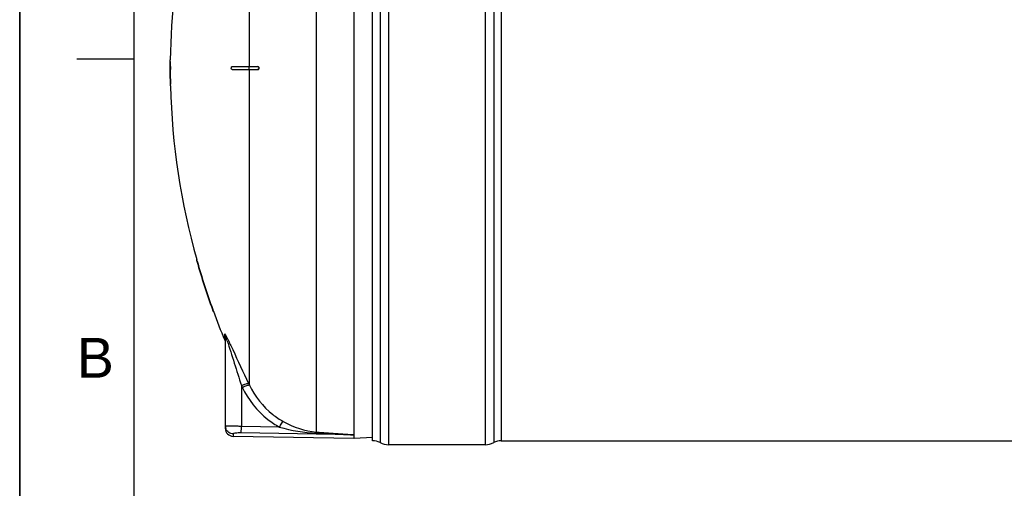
# Model space of a CAD drawing. Header units: millimetres. Extents: x 0 to 297, y 0 to 210.
# Tile 13 of 29: x 0 to 86, y 120 to 161. Entities that reach past the tile are written whole.
import ezdxf

# ---------------------------------------------------------------- set-up
doc = ezdxf.new("R2010")
doc.units = ezdxf.units.MM
doc.header["$LTSCALE"] = 16.335
doc.layers.get('0').update_dxf_attribs({"linetype": 'CONTINUOUS'})
doc.layers.add('08_SURFACES', color=7, linetype='CONTINUOUS')
doc.styles.add('TEXTSTYLE_2', font='arial.ttf')

# ---------------------------------------------------------------- blocks, each defined once
blk = doc.blocks.new('MARGEA4_BL0', base_point=(148.514, 105.014))
at = {"color": 7, "linetype": 'Continuous'}
for p, q in [((0.014, 0.014), (0.014, 210.014)), ((0.014, 0.014), (0.014, 210.014)), ((0.014, 210.014), (0.014, 0.014)), ((10.014, 200.014), (10.014, 10.014)), ((5.014, 157.514), (10.014, 157.514))]:
    blk.add_line(p, q, dxfattribs=at)
at = {"color": 7, "linetype": 'Continuous', "style": 'TEXTSTYLE_2', "oblique": 0.00002}
blk.add_text('B', height=3.5, dxfattribs=at).set_placement((5.014, 129.514))

msp = doc.modelspace()

# ---------------------------------------------------------------- linework, layer by layer
at = {"color": 7, "linetype": 'Continuous'}
for p, q in [((0, 0), (0, 210)), ((30.988, 123.983), (30.988, 189.436)), ((29.376, 124.49), (29.376, 189.238)), ((18.061, 133.068), (18.061, 125.073)), ((29.363, 124.181), (18.756, 124.366)), ((29.374, 124.485), (29.376, 124.49)), ((29.374, 124.181), (29.374, 124.485)), ((30.983, 124.265), (29.374, 124.181)), ((42.302, 123.983), (139.039, 123.983)), ((40.888, 123.629), (32.402, 123.629))]:
    msp.add_line(p, q, dxfattribs=at)
at = {"color": 9, "linetype": 'Continuous'}
for p, q in [((31.653, 189.602), (31.653, 123.816)), ((32.402, 189.789), (32.402, 123.629)), ((40.888, 189.789), (40.888, 123.629)), ((41.637, 189.602), (41.637, 123.816)), ((42.302, 189.436), (42.302, 123.983)), ((26.085, 124.74), (26.085, 186.362)), ((18.007, 132.814), (18.007, 133.334)), ((19.476, 128.823), (19.476, 125.242)), ((18.756, 124.581), (18.756, 124.366)), ((29.363, 124.485), (19.463, 124.664)), ((22.818, 125.181), (19.476, 125.242)), ((29.363, 124.485), (29.363, 124.181)), ((29.363, 124.485), (29.374, 124.485))]:
    msp.add_line(p, q, dxfattribs=at)
for centre, radius, start, end in [((12.3, 130.05), 6.622, 27.08206, 27.65185), ((11.31, 130.336), 7.322, 19.32294, 20.29353), ((8.433, 128.081), 10.962, 26.10019, 27.04104), ((44.059, 140.517), 26.573, 205.64873, 206.00248), ((43.695, 140.452), 26.867, 205.6487, 206.00257), ((18.755, 125.284), 0.694, 180.02252, 187.53014), ((18.768, 125.285), 0.707, 187.51647, 194.89106), ((18.763, 125.284), 0.701, 194.88504, 200.32032)]:
    msp.add_arc(centre, radius, start, end, dxfattribs=at)
at = {"color": 7, "linetype": 'Continuous'}
for centre, radius, start, end in [((18.768, 125.073), 0.707, 180, 269), ((30.988, 122.568), 1.414, 61.92751, 90), ((32.402, 125.22), 1.591, 241.92751, 270), ((40.888, 125.22), 1.591, 270, 298.07249), ((42.302, 122.568), 1.414, 90, 118.07249)]:
    msp.add_arc(centre, radius, start, end, dxfattribs=at)
at = {"color": 9, "linetype": 'Continuous'}
for points in [[(18.061, 133.068), (18.061, 133.154), (18.052, 133.257), (17.989, 133.317)], [(23.148, 125.673), (24.045, 125.173), (25.06, 124.808), (26.085, 124.74)], [(22.818, 125.181), (23.87, 124.881), (24.964, 124.689), (26.058, 124.644)]]:
    msp.add_open_spline(points, degree=3, dxfattribs=at)
for points, knots in [([(18.007, 133.334), (18.007, 133.342), (18.03, 133.384), (18.099, 133.224), (18.136, 133.18), (18.166, 133.123)], [0, 0, 0, 0, 0.078462, 0.36366, 1, 1, 1, 1]), ([(18.061, 133.068), (18.061, 133.079), (18.065, 133.12), (18.112, 133.049), (18.134, 132.987), (18.164, 132.914), (18.178, 132.875)], [0, 0, 0, 0, 0.120684, 0.248541, 0.568964, 1, 1, 1, 1]), ([(18.22, 132.759), (18.447, 132.113), (18.845, 130.793), (19.264, 129.482), (19.476, 128.823)], [0, 0, 0, 0, 0.497255, 1, 1, 1, 1]), ([(18.277, 132.904), (18.427, 132.598), (19.028, 131.298), (19.631, 129.999), (20.104, 129.015)], [0, 0, 0, 0, 0.237846, 1, 1, 1, 1]), ([(19.476, 128.823), (19.609, 128.885), (19.793, 128.964), (20.001, 129.016), (20.082, 129.028), (20.104, 129.015)], [0, 0, 0, 0, 0.66383, 0.884719, 1, 1, 1, 1]), ([(19.548, 128.673), (19.681, 128.736), (19.865, 128.816), (20.072, 128.868), (20.154, 128.88), (20.176, 128.867)], [0, 0, 0, 0, 0.663986, 0.884834, 1, 1, 1, 1]), ([(19.548, 128.673), (20.073, 127.591), (21.119, 126.27), (22.463, 125.378), (22.818, 125.181)], [0, 0, 0, 0, 0.747705, 1, 1, 1, 1]), ([(20.176, 128.867), (20.651, 127.879), (21.601, 126.671), (22.825, 125.854), (23.148, 125.673)], [0, 0, 0, 0, 0.747362, 1, 1, 1, 1]), ([(22.818, 125.181), (22.882, 125.294), (22.991, 125.454), (23.092, 125.637), (23.148, 125.673)], [0, 0, 0, 0, 0.658848, 1, 1, 1, 1]), ([(18.109, 125.274), (18.097, 125.275), (18.086, 125.278), (18.061, 125.279), (18.061, 125.283)], [0, 0, 0, 0, 0.735466, 1, 1, 1, 1]), ([(18.756, 124.581), (18.617, 124.583), (18.334, 124.674), (18.153, 124.91), (18.105, 125.04)], [0, 0, 0, 0, 0.500945, 1, 1, 1, 1]), ([(18.201, 125.267), (18.184, 125.268), (18.153, 125.27), (18.122, 125.272), (18.109, 125.274)], [0, 0, 0, 0, 0.563254, 1, 1, 1, 1]), ([(19.476, 125.242), (19.344, 125.243), (18.92, 125.248), (18.494, 125.252), (18.201, 125.267)], [0, 0, 0, 0, 0.308427, 1, 1, 1, 1]), ([(19.463, 124.664), (19.37, 124.666), (19.204, 124.664), (18.973, 124.648), (18.85, 124.625), (18.756, 124.601), (18.756, 124.581)], [0, 0, 0, 0, 0.38695, 0.707041, 0.916201, 1, 1, 1, 1]), ([(19.463, 124.664), (19.464, 124.686), (19.468, 124.878), (19.472, 125.071), (19.476, 125.242)], [0, 0, 0, 0, 0.111817, 1, 1, 1, 1]), ([(26.058, 124.644), (26.062, 124.665), (26.05, 124.681), (26.082, 124.72), (26.083, 124.715)], [0, 0, 0, 0, 0.817453, 1, 1, 1, 1]), ([(26.058, 124.644), (26.335, 124.632), (26.889, 124.609), (27.581, 124.579), (28.135, 124.554), (28.48, 124.537), (28.757, 124.525), (28.958, 124.512), (29.15, 124.51), (29.253, 124.483), (29.364, 124.51), (29.363, 124.485)], [0, 0, 0, 0, 0.251348, 0.502579, 0.628112, 0.75353, 0.81617, 0.878686, 0.939828, 0.977523, 1, 1, 1, 1]), ([(26.085, 124.74), (26.641, 124.703), (27.474, 124.645), (28.444, 124.581), (28.983, 124.529), (29.251, 124.52), (29.376, 124.49)], [0, 0, 0, 0, 0.506658, 0.758708, 0.883462, 1, 1, 1, 1])]:
    msp.add_open_spline(points, degree=3, knots=knots, dxfattribs=at)
at = {"layer": '08_SURFACES', "color": 9, "linetype": 'Continuous'}
for p, q in [((20.176, 156.851), (20.176, 181.854)), ((13.227, 157.275), (13.199, 157.275)), ((20.151, 156.568), (20.151, 156.851)), ((20.176, 128.867), (20.176, 156.568)), ((13.241, 155.295), (13.212, 155.295)), ((15.56, 139.738), (15.589, 139.738)), ((16.931, 135.495), (16.961, 135.495))]:
    msp.add_line(p, q, dxfattribs=at)
at = {"layer": '08_SURFACES', "color": 7, "linetype": 'Continuous'}
for p, q in [((13.2, 157.416), (13.199, 157.275)), ((13.228, 157.416), (13.2, 157.416)), ((13.227, 157.275), (13.228, 157.416)), ((13.196, 156.851), (13.261, 156.851)), ((13.261, 156.568), (13.196, 156.568)), ((18.653, 156.851), (20.924, 156.851)), ((18.653, 156.568), (20.924, 156.568)), ((13.212, 155.295), (13.216, 155.153)), ((13.244, 155.153), (13.216, 155.153)), ((13.244, 155.153), (13.241, 155.295)), ((15.52, 139.879), (15.523, 139.869)), ((15.52, 139.879), (15.56, 139.738)), ((15.549, 139.879), (15.52, 139.879)), ((15.523, 139.869), (15.525, 139.861)), ((15.549, 139.878), (15.549, 139.879)), ((15.589, 139.738), (15.549, 139.879)), ((15.552, 139.869), (15.55, 139.874)), ((16.931, 135.495), (16.982, 135.354)), ((16.968, 135.476), (16.961, 135.495)), ((17.013, 135.353), (16.961, 135.495)), ((17.013, 135.353), (16.983, 135.353)), ((17.002, 135.382), (16.998, 135.394)), ((17.009, 135.364), (17.002, 135.382)), ((17.013, 135.353), (17.012, 135.355))]:
    msp.add_line(p, q, dxfattribs=at)
for points in [[(15.529, 139.847), (15.534, 139.83), (15.539, 139.81), (15.545, 139.787)], [(15.545, 139.787), (15.552, 139.763), (15.56, 139.738)], [(15.589, 139.738), (15.584, 139.756), (15.579, 139.775), (15.574, 139.792)], [(16.931, 135.495), (16.941, 135.47), (16.95, 135.445), (16.957, 135.423), (16.965, 135.402), (16.971, 135.385)], [(16.981, 135.44), (16.975, 135.458), (16.968, 135.476)], [(16.976, 135.371), (16.98, 135.362), (16.982, 135.355), (16.983, 135.353)], [(16.993, 135.408), (16.987, 135.423), (16.981, 135.44)]]:
    msp.add_lwpolyline(points, dxfattribs=at)
for radius, start, end in [(62.087, 168.31597, 179.34741), (62.115, 179.47817, 179.86954), (62.115, 179.78257, 180.13058), (62.115, 180.13046, 181.30466), (62.087, 179.47793, 179.86949), (62.087, 180.13051, 181.30526), (62.087, 181.43581, 195.72798), (62.115, 195.85625, 199.97017), (62.087, 195.86366, 199.97966), (62.087, 200.11854, 202.63535)]:
    msp.add_arc((75.312, 156.709), radius, start, end, dxfattribs=at)
for points, knots in [([(13.232, 156.851), (13.246, 156.851), (13.223, 156.774), (13.247, 156.709), (13.223, 156.644), (13.246, 156.568), (13.232, 156.568)], [0, 0, 0, 0, 0.147716, 0.500046, 0.852363, 1, 1, 1, 1]), ([(13.265, 156.658), (13.266, 156.7), (13.247, 156.743), (13.282, 156.851), (13.261, 156.851)], [0, 0, 0, 0, 0.66385, 1, 1, 1, 1]), ([(13.261, 156.568), (13.269, 156.568), (13.256, 156.617), (13.265, 156.636), (13.265, 156.658)], [0, 0, 0, 0, 0.277406, 1, 1, 1, 1]), ([(18.653, 156.568), (18.633, 156.568), (18.581, 156.642), (18.58, 156.734), (18.618, 156.851), (18.653, 156.851)], [0, 0, 0, 0, 0.183117, 0.680057, 1, 1, 1, 1]), ([(20.888, 156.851), (20.948, 156.851), (21.055, 156.711), (20.949, 156.568), (20.888, 156.568)], [0, 0, 0, 0, 0.495075, 1, 1, 1, 1]), ([(20.985, 156.589), (21.031, 156.624), (21.07, 156.754), (20.972, 156.851), (20.924, 156.851)], [0, 0, 0, 0, 0.550982, 1, 1, 1, 1]), ([(20.924, 156.568), (20.935, 156.568), (20.957, 156.571), (20.976, 156.582), (20.985, 156.589)], [0, 0, 0, 0, 0.480159, 1, 1, 1, 1])]:
    msp.add_open_spline(points, degree=3, knots=knots, dxfattribs=at)

# ---------------------------------------------------------------- block references
at = {"color": 7, "linetype": 'Continuous'}
msp.add_blockref('MARGEA4_BL0', (148.514, 105.014), dxfattribs=at)

doc.saveas('drawing.dxf')
